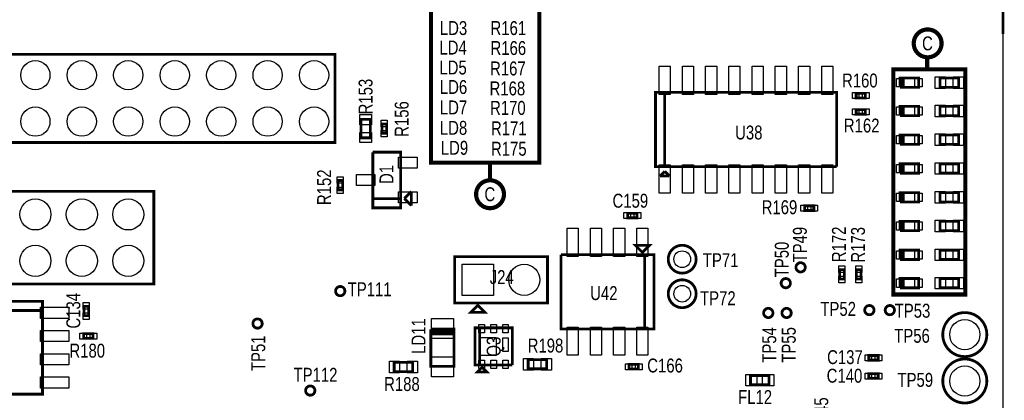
# Model space of a CAD drawing. Extents: x -454 to 3366, y -1416 to 6282.
# Tile 5 of 10: x 1080 to 3199, y 1499 to 2319. Entities that reach past the tile are written whole.
import ezdxf
from ezdxf.enums import TextEntityAlignment as Align

# ---------------------------------------------------------------- set-up
doc = ezdxf.new("R2010")
doc.units = 0
for name, color, linetype in [('BG_OUTLINE', 95, 'CONTINUOUS'), ('PG_ASSEMBLY_TOP', 120, 'CONTINUOUS'), ('PIN_TOP', 140, 'CONTINUOUS'), ('RD_ASSEMBLY_TOP', 120, 'CONTINUOUS')]:
    doc.layers.add(name, color=color, linetype=linetype)

msp = doc.modelspace()

# ---------------------------------------------------------------- linework, layer by layer
at = {"layer": 'BG_OUTLINE'}
msp.add_lwpolyline([(-149.99, -150), (3196.46, -150), (3196.46, 5759.32), (-149.99, 5759.32)], close=True, dxfattribs=at)
at = {"layer": 'BG_OUTLINE', "const_width": 6}
msp.add_lwpolyline([(3196, 2288.01), (3196, 2938.01)], dxfattribs=at)
at = {"layer": 'PG_ASSEMBLY_TOP'}
for points, const_width in [([(1977, 2376), (2198, 2376), (2198, 2011), (1965, 2011), (1965, 2376), (1977, 2376)], 9), ([(1758.27, 2244.47), (368.27, 2244.47), (368.27, 2054.47), (1758.27, 2054.47), (1758.27, 2244.47)], 6), ([(3033, 2214), (3033, 2238)], 9), ([(2971, 1727), (3115, 1727), (3115, 2212), (2960, 2212), (2960, 1727), (2971, 1727)], 9), ([(2974.55, 2173.4), (3014.55, 2173.4), (3014.55, 2193.4), (2979.55, 2193.4), (2979.55, 2173.4)], 6), ([(2979.55, 2173.4), (2979.55, 2193.4), (2974.55, 2193.4), (2974.55, 2173.4)], 6), ([(3100.55, 2193.4), (3060.55, 2193.4), (3060.55, 2173.4), (3100.55, 2173.4), (3100.55, 2193.4)], 6), ([(2838.05, 2002.4), (2838.05, 2162.4), (2448.05, 2162.4), (2448.05, 2002.4), (2468.05, 2002.4), (2468.05, 2162.4)], 6), ([(2468.05, 2162.4), (2468.05, 2002.4), (2838.05, 2002.4)], 6), ([(2880.05, 2150.4), (2900.05, 2150.4), (2900.05, 2160.4), (2880.05, 2160.4), (2880.05, 2150.4)], 6), ([(2880.05, 2115.4), (2900.05, 2115.4), (2900.05, 2125.4), (2880.05, 2125.4), (2880.05, 2115.4)], 6), ([(2974.55, 2112.4), (3014.55, 2112.4), (3014.55, 2132.4), (2979.55, 2132.4), (2979.55, 2112.4)], 6), ([(2979.55, 2112.4), (2979.55, 2132.4), (2974.55, 2132.4), (2974.55, 2112.4)], 6), ([(3100.55, 2132.4), (3060.55, 2132.4), (3060.55, 2112.4), (3100.55, 2112.4), (3100.55, 2132.4)], 6), ([(1814.32, 2104.47), (1814.32, 2064.47), (1834.32, 2064.47), (1834.32, 2104.47), (1814.32, 2104.47)], 6), ([(1859.32, 2094.47), (1859.32, 2074.47), (1869.32, 2074.47), (1869.32, 2094.47), (1859.32, 2094.47)], 6), ([(2974.55, 2050.4), (3014.55, 2050.4), (3014.55, 2070.4), (2979.55, 2070.4), (2979.55, 2050.4)], 6), ([(2979.55, 2050.4), (2979.55, 2070.4), (2974.55, 2070.4), (2974.55, 2050.4)], 6), ([(3100.55, 2070.4), (3060.55, 2070.4), (3060.55, 2050.4), (3100.55, 2050.4), (3100.55, 2070.4)], 6), ([(1839.6, 2033.62), (1839.6, 1933.62), (1899.6, 1933.62)], 6), ([(1899.6, 1933.62), (1839.6, 1933.62), (1839.6, 1913.62), (1899.6, 1913.62), (1899.6, 2033.62), (1839.6, 2033.62)], 6), ([(2092, 2009), (2092, 1974)], 9), ([(2468.05, 1992.4), (2458.05, 1982.4)], 6), ([(2478.05, 1982.4), (2468.05, 1992.4)], 6), ([(2974.55, 1988.4), (3014.55, 1988.4), (3014.55, 2008.4), (2979.55, 2008.4), (2979.55, 1988.4)], 6), ([(2979.55, 1988.4), (2979.55, 2008.4), (2974.55, 2008.4), (2974.55, 1988.4)], 6), ([(3100.55, 2008.4), (3060.55, 2008.4), (3060.55, 1988.4), (3100.55, 1988.4), (3100.55, 2008.4)], 6), ([(1764.6, 1972.6), (1764.6, 1952.6), (1774.6, 1952.6), (1774.6, 1972.6), (1764.6, 1972.6)], 6), ([(2458.05, 1982.4), (2478.05, 1982.4)], 6), ([(358.27, 1749.47), (1368.27, 1749.47), (1368.27, 1949.47), (358.27, 1949.47), (358.27, 1749.47)], 6), ([(1922.6, 1948.62), (1907.6, 1933.62)], 6), ([(1922.6, 1918.62), (1922.6, 1948.62)], 6), ([(1907.6, 1933.62), (1922.6, 1918.62)], 6), ([(2974.55, 1926.4), (3014.55, 1926.4), (3014.55, 1946.4), (2979.55, 1946.4), (2979.55, 1926.4)], 6), ([(2979.55, 1926.4), (2979.55, 1946.4), (2974.55, 1946.4), (2974.55, 1926.4)], 6), ([(3100.55, 1946.4), (3060.55, 1946.4), (3060.55, 1926.4), (3100.55, 1926.4), (3100.55, 1946.4)], 6), ([(2769.07, 1907.9), (2789.07, 1907.9), (2789.07, 1917.9), (2769.07, 1917.9), (2769.07, 1907.9)], 6), ([(2408.38, 1902.07), (2388.38, 1902.07), (2388.38, 1892.07), (2408.38, 1892.07), (2408.38, 1902.07)], 6), ([(2974.55, 1864.4), (3014.55, 1864.4), (3014.55, 1884.4), (2979.55, 1884.4), (2979.55, 1864.4)], 6), ([(2979.55, 1864.4), (2979.55, 1884.4), (2974.55, 1884.4), (2974.55, 1864.4)], 6), ([(3100.55, 1884.4), (3060.55, 1884.4), (3060.55, 1864.4), (3100.55, 1864.4), (3100.55, 1884.4)], 6), ([(2419.97, 1817.74), (2434.97, 1832.74), (2404.97, 1832.74), (2419.97, 1817.74)], 6), ([(2974.55, 1802.4), (3014.55, 1802.4), (3014.55, 1822.4), (2979.55, 1822.4), (2979.55, 1802.4)], 6), ([(2979.55, 1802.4), (2979.55, 1822.4), (2974.55, 1822.4), (2974.55, 1802.4)], 6), ([(3100.55, 1822.4), (3060.55, 1822.4), (3060.55, 1802.4), (3100.55, 1802.4), (3100.55, 1822.4)], 6), ([(2215.67, 1808.54), (2015.67, 1808.54), (2015.67, 1708.54), (2215.67, 1708.54), (2215.67, 1808.54)], 6), ([(2244.97, 1812.74), (2244.97, 1652.74), (2444.97, 1652.74), (2444.97, 1812.74), (2424.97, 1812.74), (2424.97, 1652.74)], 6), ([(2424.97, 1652.74), (2424.97, 1812.74), (2244.97, 1812.74)], 6), ([(2854.55, 1760.4), (2854.55, 1780.4), (2844.55, 1780.4), (2844.55, 1760.4), (2854.55, 1760.4)], 6), ([(2890.55, 1760.4), (2890.55, 1780.4), (2880.55, 1780.4), (2880.55, 1760.4), (2890.55, 1760.4)], 6), ([(2974.55, 1741.4), (3014.55, 1741.4), (3014.55, 1761.4), (2979.55, 1761.4), (2979.55, 1741.4)], 6), ([(2979.55, 1741.4), (2979.55, 1761.4), (2974.55, 1761.4), (2974.55, 1741.4)], 6), ([(3100.55, 1761.4), (3060.55, 1761.4), (3060.55, 1741.4), (3100.55, 1741.4), (3100.55, 1761.4)], 6), ([(968.55, 1512.39), (1128.55, 1512.39), (1128.55, 1712.39), (968.55, 1712.39), (968.55, 1692.39), (1128.55, 1692.39)], 6), ([(1227.85, 1681.41), (1227.85, 1701.41), (1217.85, 1701.41), (1217.85, 1681.41), (1227.85, 1681.41)], 6), ([(2065.67, 1703.54), (2080.67, 1688.54), (2050.67, 1688.54), (2065.67, 1703.54)], 6), ([(1128.55, 1692.39), (968.55, 1692.39), (968.55, 1512.39)], 6), ([(1964.58, 1652.25), (1964.58, 1572.25), (2014.58, 1572.25), (2014.58, 1647.25)], 6), ([(2014.58, 1647.25), (2014.58, 1642.25), (1964.58, 1642.25), (1964.58, 1647.25), (2014.58, 1647.25), (2014.58, 1652.25), (1964.58, 1652.25)], 6), ([(2139.78, 1575.2), (2139.78, 1655.2), (2059.78, 1655.2), (2059.78, 1575.2), (2069.78, 1575.2), (2069.78, 1655.2)], 6), ([(2069.78, 1655.2), (2069.78, 1575.2), (2139.78, 1575.2)], 6), ([(1237.37, 1642.39), (1217.37, 1642.39), (1217.37, 1632.39), (1237.37, 1632.39), (1237.37, 1642.39)], 6), ([(2214.08, 1586.81), (2174.08, 1586.81), (2174.08, 1566.81), (2214.08, 1566.81), (2214.08, 1586.81)], 6), ([(2927.35, 1595.61), (2907.35, 1595.61), (2907.35, 1585.61), (2927.35, 1585.61), (2927.35, 1595.61)], 6), ([(1925.63, 1580.91), (1885.63, 1580.91), (1885.63, 1560.91), (1925.63, 1560.91), (1925.63, 1580.91)], 6), ([(2074.78, 1570.2), (2064.78, 1560.2), (2084.78, 1560.2), (2074.78, 1570.2)], 6), ([(2411.34, 1576.41), (2391.34, 1576.41), (2391.34, 1566.41), (2411.34, 1566.41), (2411.34, 1576.41)], 6), ([(2692.55, 1552.4), (2652.55, 1552.4), (2652.55, 1532.4), (2692.55, 1532.4), (2692.55, 1552.4)], 6), ([(2927.35, 1556.24), (2907.35, 1556.24), (2907.35, 1546.24), (2927.35, 1546.24), (2927.35, 1556.24)], 6)]:
    msp.add_lwpolyline(points, dxfattribs=dict(at, const_width=const_width))
for points, const_width in [([(3064, 2268, 1), (3004, 2268, 1), (3064, 2268)], 9), ([(2122, 1943, 1), (2062, 1943, 1), (2122, 1943)], 9), ([(2535.63, 1803.03, 1), (2475.63, 1803.03, 1), (2535.63, 1803.03)], 6), ([(2770.55, 1785.51, 1), (2750.55, 1785.51, 1), (2770.55, 1785.51)], 6), ([(2535.63, 1728.63, 1), (2475.63, 1728.63, 1), (2535.63, 1728.63)], 6), ([(2738.55, 1751.4, 1), (2718.55, 1751.4, 1), (2738.55, 1751.4)], 6), ([(1779.57, 1734.28, 1), (1759.57, 1734.28, 1), (1779.57, 1734.28)], 6), ([(2700.97, 1687.2, 1), (2680.97, 1687.2, 1), (2700.97, 1687.2)], 6), ([(2740.34, 1687.2, 1), (2720.34, 1687.2, 1), (2740.34, 1687.2)], 6), ([(2918.55, 1693.3, 1), (2898.55, 1693.3, 1), (2918.55, 1693.3)], 6), ([(2962.55, 1693.3, 1), (2942.55, 1693.3, 1), (2962.55, 1693.3)], 6), ([(1601.55, 1664.4, 1), (1581.55, 1664.4, 1), (1601.55, 1664.4)], 6), ([(3161.39, 1640.62, 1), (3066.53, 1640.62, 1), (3161.39, 1640.62)], 6), ([(3161.39, 1540.62, 1), (3066.53, 1540.62, 1), (3161.39, 1540.62)], 6), ([(1715, 1520, 1), (1695, 1520, 1), (1715, 1520)], 6)]:
    msp.add_lwpolyline(points, format="xyb", dxfattribs=dict(at, const_width=const_width))
at = {"layer": 'PIN_TOP'}
for points in [[(2456.05, 2158.2), (2456.05, 2219.2), (2480.05, 2219.2), (2480.05, 2158.2)], [(2506.05, 2158.2), (2506.05, 2219.2), (2530.05, 2219.2), (2530.05, 2158.2)], [(2556.05, 2158.2), (2556.05, 2219.2), (2580.05, 2219.2), (2580.05, 2158.2)], [(2606.05, 2158.2), (2606.05, 2219.2), (2630.05, 2219.2), (2630.05, 2158.2)], [(2656.05, 2158.2), (2656.05, 2219.2), (2680.05, 2219.2), (2680.05, 2158.2)], [(2706.05, 2158.2), (2706.05, 2219.2), (2730.05, 2219.2), (2730.05, 2158.2)], [(2756.05, 2158.2), (2756.05, 2219.2), (2780.05, 2219.2), (2780.05, 2158.2)], [(2806.05, 2158.2), (2806.05, 2219.2), (2830.05, 2219.2), (2830.05, 2158.2)], [(2966.87, 2174.4), (2966.87, 2192.4), (2982.87, 2192.4), (2982.87, 2174.4)], [(3006.23, 2174.4), (3006.23, 2192.4), (3022.23, 2192.4), (3022.23, 2174.4)], [(3072.26, 2195.9), (3072.26, 2170.9), (3050.26, 2170.9), (3050.26, 2195.9)], [(3110.84, 2195.9), (3110.84, 2170.9), (3088.84, 2170.9), (3088.84, 2195.9)], [(2872.03, 2148.9), (2872.03, 2161.9), (2886.03, 2161.9), (2886.03, 2148.9)], [(2894.07, 2148.9), (2894.07, 2161.9), (2908.07, 2161.9), (2908.07, 2148.9)], [(2872.03, 2113.9), (2872.03, 2126.9), (2886.03, 2126.9), (2886.03, 2113.9)], [(2894.07, 2113.9), (2894.07, 2126.9), (2908.07, 2126.9), (2908.07, 2113.9)], [(2966.87, 2113.4), (2966.87, 2131.4), (2982.87, 2131.4), (2982.87, 2113.4)], [(3006.23, 2113.4), (3006.23, 2131.4), (3022.23, 2131.4), (3022.23, 2113.4)], [(3072.26, 2134.9), (3072.26, 2109.9), (3050.26, 2109.9), (3050.26, 2134.9)], [(3110.84, 2134.9), (3110.84, 2109.9), (3088.84, 2109.9), (3088.84, 2134.9)], [(1811.82, 2114.76), (1836.82, 2114.76), (1836.82, 2092.76), (1811.82, 2092.76)], [(1857.82, 2102.49), (1870.82, 2102.49), (1870.82, 2088.49), (1857.82, 2088.49)], [(1857.82, 2080.45), (1870.82, 2080.45), (1870.82, 2066.45), (1857.82, 2066.45)], [(1811.82, 2076.18), (1836.82, 2076.18), (1836.82, 2054.18), (1811.82, 2054.18)], [(2966.87, 2051.4), (2966.87, 2069.4), (2982.87, 2069.4), (2982.87, 2051.4)], [(3006.23, 2051.4), (3006.23, 2069.4), (3022.23, 2069.4), (3022.23, 2051.4)], [(3072.26, 2072.9), (3072.26, 2047.9), (3050.26, 2047.9), (3050.26, 2072.9)], [(3110.84, 2072.9), (3110.84, 2047.9), (3088.84, 2047.9), (3088.84, 2072.9)], [(1934.88, 2023.02), (1934.88, 1999.02), (1894.88, 1999.02), (1894.88, 2023.02)], [(2480.05, 2006.6), (2480.05, 1945.6), (2456.05, 1945.6), (2456.05, 2006.6)], [(2530.05, 2006.6), (2530.05, 1945.6), (2506.05, 1945.6), (2506.05, 2006.6)], [(2580.05, 2006.6), (2580.05, 1945.6), (2556.05, 1945.6), (2556.05, 2006.6)], [(2630.05, 2006.6), (2630.05, 1945.6), (2606.05, 1945.6), (2606.05, 2006.6)], [(2680.05, 2006.6), (2680.05, 1945.6), (2656.05, 1945.6), (2656.05, 2006.6)], [(2730.05, 2006.6), (2730.05, 1945.6), (2706.05, 1945.6), (2706.05, 2006.6)], [(2780.05, 2006.6), (2780.05, 1945.6), (2756.05, 1945.6), (2756.05, 2006.6)], [(2830.05, 2006.6), (2830.05, 1945.6), (2806.05, 1945.6), (2806.05, 2006.6)], [(2966.87, 1989.4), (2966.87, 2007.4), (2982.87, 2007.4), (2982.87, 1989.4)], [(3006.23, 1989.4), (3006.23, 2007.4), (3022.23, 2007.4), (3022.23, 1989.4)], [(3072.26, 2010.9), (3072.26, 1985.9), (3050.26, 1985.9), (3050.26, 2010.9)], [(3110.84, 2010.9), (3110.84, 1985.9), (3088.84, 1985.9), (3088.84, 2010.9)], [(1763.1, 1980.62), (1776.1, 1980.62), (1776.1, 1966.62), (1763.1, 1966.62)], [(1844.32, 1985.62), (1844.32, 1961.62), (1804.32, 1961.62), (1804.32, 1985.62)], [(1763.1, 1958.58), (1776.1, 1958.58), (1776.1, 1944.58), (1763.1, 1944.58)], [(1934.88, 1948.22), (1934.88, 1924.22), (1894.88, 1924.22), (1894.88, 1948.22)], [(2966.87, 1927.4), (2966.87, 1945.4), (2982.87, 1945.4), (2982.87, 1927.4)], [(3006.23, 1927.4), (3006.23, 1945.4), (3022.23, 1945.4), (3022.23, 1927.4)], [(3072.26, 1948.9), (3072.26, 1923.9), (3050.26, 1923.9), (3050.26, 1948.9)], [(3110.84, 1948.9), (3110.84, 1923.9), (3088.84, 1923.9), (3088.84, 1948.9)], [(2761.05, 1906.4), (2761.05, 1919.4), (2775.05, 1919.4), (2775.05, 1906.4)], [(2783.09, 1906.4), (2783.09, 1919.4), (2797.09, 1919.4), (2797.09, 1906.4)], [(2394.36, 1903.57), (2394.36, 1890.57), (2380.36, 1890.57), (2380.36, 1903.57)], [(2416.4, 1903.57), (2416.4, 1890.57), (2402.4, 1890.57), (2402.4, 1903.57)], [(3072.26, 1886.9), (3072.26, 1861.9), (3050.26, 1861.9), (3050.26, 1886.9)], [(3110.84, 1886.9), (3110.84, 1861.9), (3088.84, 1861.9), (3088.84, 1886.9)], [(2257.97, 1869.54), (2281.97, 1869.54), (2281.97, 1808.54), (2257.97, 1808.54)], [(2307.97, 1869.54), (2331.97, 1869.54), (2331.97, 1808.54), (2307.97, 1808.54)], [(2357.97, 1869.54), (2381.97, 1869.54), (2381.97, 1808.54), (2357.97, 1808.54)], [(2407.97, 1869.54), (2431.97, 1869.54), (2431.97, 1808.54), (2407.97, 1808.54)], [(2966.87, 1865.4), (2966.87, 1883.4), (2982.87, 1883.4), (2982.87, 1865.4)], [(3006.23, 1865.4), (3006.23, 1883.4), (3022.23, 1883.4), (3022.23, 1865.4)], [(3072.26, 1824.9), (3072.26, 1799.9), (3050.26, 1799.9), (3050.26, 1824.9)], [(3110.84, 1824.9), (3110.84, 1799.9), (3088.84, 1799.9), (3088.84, 1824.9)], [(2966.87, 1803.4), (2966.87, 1821.4), (2982.87, 1821.4), (2982.87, 1803.4)], [(3006.23, 1803.4), (3006.23, 1821.4), (3022.23, 1821.4), (3022.23, 1803.4)], [(2099.17, 1792.04), (2099.17, 1725.04), (2032.17, 1725.04), (2032.17, 1792.04)], [(2856.05, 1774.42), (2843.05, 1774.42), (2843.05, 1788.42), (2856.05, 1788.42)], [(2892.05, 1774.42), (2879.05, 1774.42), (2879.05, 1788.42), (2892.05, 1788.42)], [(2856.05, 1752.38), (2843.05, 1752.38), (2843.05, 1766.38), (2856.05, 1766.38)], [(2892.05, 1752.38), (2879.05, 1752.38), (2879.05, 1766.38), (2892.05, 1766.38)], [(2966.87, 1742.4), (2966.87, 1760.4), (2982.87, 1760.4), (2982.87, 1742.4)], [(3006.23, 1742.4), (3006.23, 1760.4), (3022.23, 1760.4), (3022.23, 1742.4)], [(3072.26, 1763.9), (3072.26, 1738.9), (3050.26, 1738.9), (3050.26, 1763.9)], [(3110.84, 1763.9), (3110.84, 1738.9), (3088.84, 1738.9), (3088.84, 1763.9)], [(1124.35, 1675.39), (1124.35, 1699.39), (1185.35, 1699.39), (1185.35, 1675.39)], [(1229.35, 1695.43), (1216.35, 1695.43), (1216.35, 1709.43), (1229.35, 1709.43)], [(1229.35, 1673.39), (1216.35, 1673.39), (1216.35, 1687.39), (1229.35, 1687.39)], [(1966.08, 1632.09), (1966.08, 1675.09), (2013.08, 1675.09), (2013.08, 1632.09)], [(2080.19, 1644.59), (2068.19, 1644.59), (2068.19, 1662.59), (2080.19, 1662.59)], [(2105.78, 1644.59), (2093.78, 1644.59), (2093.78, 1662.59), (2105.78, 1662.59)], [(2131.37, 1644.59), (2119.37, 1644.59), (2119.37, 1662.59), (2131.37, 1662.59)], [(2257.97, 1656.94), (2281.97, 1656.94), (2281.97, 1595.94), (2257.97, 1595.94)], [(2307.97, 1656.94), (2331.97, 1656.94), (2331.97, 1595.94), (2307.97, 1595.94)], [(2357.97, 1656.94), (2381.97, 1656.94), (2381.97, 1595.94), (2357.97, 1595.94)], [(2407.97, 1656.94), (2431.97, 1656.94), (2431.97, 1595.94), (2407.97, 1595.94)], [(1124.35, 1625.39), (1124.35, 1649.39), (1185.35, 1649.39), (1185.35, 1625.39)], [(1223.35, 1643.89), (1223.35, 1630.89), (1209.35, 1630.89), (1209.35, 1643.89)], [(1245.39, 1643.89), (1245.39, 1630.89), (1231.39, 1630.89), (1231.39, 1643.89)], [(2105.48, 1595.7), (2068.48, 1595.7), (2068.48, 1634.7), (2105.48, 1634.7)], [(2131.37, 1603.94), (2119.37, 1603.94), (2119.37, 1633.94), (2131.37, 1633.94)], [(1124.35, 1575.39), (1124.35, 1599.39), (1185.35, 1599.39), (1185.35, 1575.39)], [(1966.08, 1549.41), (1966.08, 1592.41), (2013.08, 1592.41), (2013.08, 1549.41)], [(2913.33, 1597.11), (2913.33, 1584.11), (2899.33, 1584.11), (2899.33, 1597.11)], [(2935.37, 1597.11), (2935.37, 1584.11), (2921.37, 1584.11), (2921.37, 1597.11)], [(1897.34, 1583.41), (1897.34, 1558.41), (1875.34, 1558.41), (1875.34, 1583.41)], [(1935.92, 1583.41), (1935.92, 1558.41), (1913.92, 1558.41), (1913.92, 1583.41)], [(2080.19, 1567.81), (2068.19, 1567.81), (2068.19, 1585.81), (2080.19, 1585.81)], [(2105.78, 1567.81), (2093.78, 1567.81), (2093.78, 1585.81), (2105.78, 1585.81)], [(2131.37, 1567.81), (2119.37, 1567.81), (2119.37, 1585.81), (2131.37, 1585.81)], [(2185.79, 1589.31), (2185.79, 1564.31), (2163.79, 1564.31), (2163.79, 1589.31)], [(2224.37, 1589.31), (2224.37, 1564.31), (2202.37, 1564.31), (2202.37, 1589.31)], [(2397.32, 1577.91), (2397.32, 1564.91), (2383.32, 1564.91), (2383.32, 1577.91)], [(2419.36, 1577.91), (2419.36, 1564.91), (2405.36, 1564.91), (2405.36, 1577.91)], [(1124.35, 1525.39), (1124.35, 1549.39), (1185.35, 1549.39), (1185.35, 1525.39)], [(2666.44, 1554.4), (2666.44, 1530.4), (2642.44, 1530.4), (2642.44, 1554.4)], [(2702.66, 1554.4), (2702.66, 1530.4), (2678.66, 1530.4), (2678.66, 1554.4)], [(2913.33, 1557.74), (2913.33, 1544.74), (2899.33, 1544.74), (2899.33, 1557.74)], [(2935.37, 1557.74), (2935.37, 1544.74), (2921.37, 1544.74), (2921.37, 1557.74)]]:
    msp.add_lwpolyline(points, close=True, dxfattribs=at)
for centre, radius in [((1113.27, 2199.47), 31.5), ((1213.27, 2199.47), 31.5), ((1313.27, 2199.47), 31.5), ((1413.27, 2199.47), 31.5), ((1513.27, 2199.47), 31.5), ((1613.27, 2199.47), 31.5), ((1713.27, 2199.47), 31.5), ((1113.27, 2099.47), 31.5), ((1213.27, 2099.47), 31.5), ((1313.27, 2099.47), 31.5), ((1413.27, 2099.47), 31.5), ((1513.27, 2099.47), 31.5), ((1613.27, 2099.47), 31.5), ((1713.27, 2099.47), 31.5), ((1113.27, 1899.47), 33.5), ((1213.27, 1899.47), 33.5), ((1313.27, 1899.47), 33.5), ((1113.27, 1799.47), 33.5), ((1213.27, 1799.47), 33.5), ((1313.27, 1799.47), 33.5), ((2505.63, 1803.03), 18), ((2165.67, 1758.54), 33.5), ((2760.55, 1785.51), 9), ((2728.55, 1751.4), 9), ((1769.57, 1734.28), 9), ((2505.63, 1728.63), 18), ((2690.97, 1687.2), 9), ((2730.34, 1687.2), 9), ((2908.55, 1693.3), 9), ((2952.55, 1693.3), 9), ((1591.55, 1664.4), 9), ((3113.96, 1640.62), 32.5), ((3113.96, 1540.62), 32.5), ((1705, 1520), 9)]:
    msp.add_circle(centre, radius, dxfattribs=at)

# ---------------------------------------------------------------- texts
at = {"layer": 'PG_ASSEMBLY_TOP', "width": 0.8}
for p in [(3022, 2253), (2080, 1928)]:
    msp.add_text('C', height=30, dxfattribs=at).set_placement(p)
at = {"layer": 'RD_ASSEMBLY_TOP', "width": 0.8}
for s, p in [('LD3', (1984, 2286)), ('R161', (2093, 2286)), ('LD4', (1983, 2244)), ('R166', (2093, 2243)), ('LD5', (1983, 2201)), ('R167', (2092, 2199)), ('LD6', (1984, 2159)), ('R168', (2091, 2156)), ('LD7', (1984, 2115)), ('R170', (2092, 2114)), ('LD8', (1984, 2071)), ('R171', (2094, 2070)), ('LD9', (1986, 2028)), ('R175', (2094, 2026)), ('TP71', (2550, 1786)), ('J24', (2091.33, 1749.46)), ('TP111', (1785.57, 1723.28)), ('TP72', (2544, 1704)), ('TP52', (2803, 1681)), ('TP53', (2963, 1677)), ('TP56', (2962, 1623)), ('R198', (2173, 1602.02)), ('TP112', (1669, 1539)), ('R188', (1864, 1519.08)), ('TP59', (2969, 1528)), ('FL12', (2626, 1491))]:
    msp.add_text(s, height=30, dxfattribs=at).set_placement(p)
for s, p in [('R153', (1839.08, 2114.98)), ('D1', (1884, 1965.07)), ('TP49', (2774, 1796)), ('TP50', (2735, 1764)), ('LD11', (1953, 1599)), ('TP54', (2708, 1580)), ('TP55', (2750, 1580)), ('TP51', (1608, 1562)), ('Q3', (2114.78, 1593.2))]:
    msp.add_text(s, height=30, rotation=90, dxfattribs=at).set_placement(p)
for s, p in [('R160', (2888, 2173)), ('R162', (2892, 2076)), ('U38', (2649, 2061)), ('C159', (2394, 1914)), ('R169', (2715, 1900)), ('U42', (2337, 1715)), ('R180', (1225, 1591)), ('C137', (2856, 1577)), ('C166', (2468.78, 1559)), ('C140', (2855, 1537))]:
    msp.add_text(s, height=30, dxfattribs=at).set_placement(p, align=Align.CENTER)
for s, p in [('R156', (1916.77, 2105.07)), ('R152', (1749.85, 1958)), ('R172', (2858, 1835)), ('R173', (2899, 1834)), ('C134', (1210, 1692)), ('C145', (2820, 1467))]:
    msp.add_text(s, height=30, rotation=90, dxfattribs=at).set_placement(p, align=Align.CENTER)

doc.saveas('drawing.dxf')
